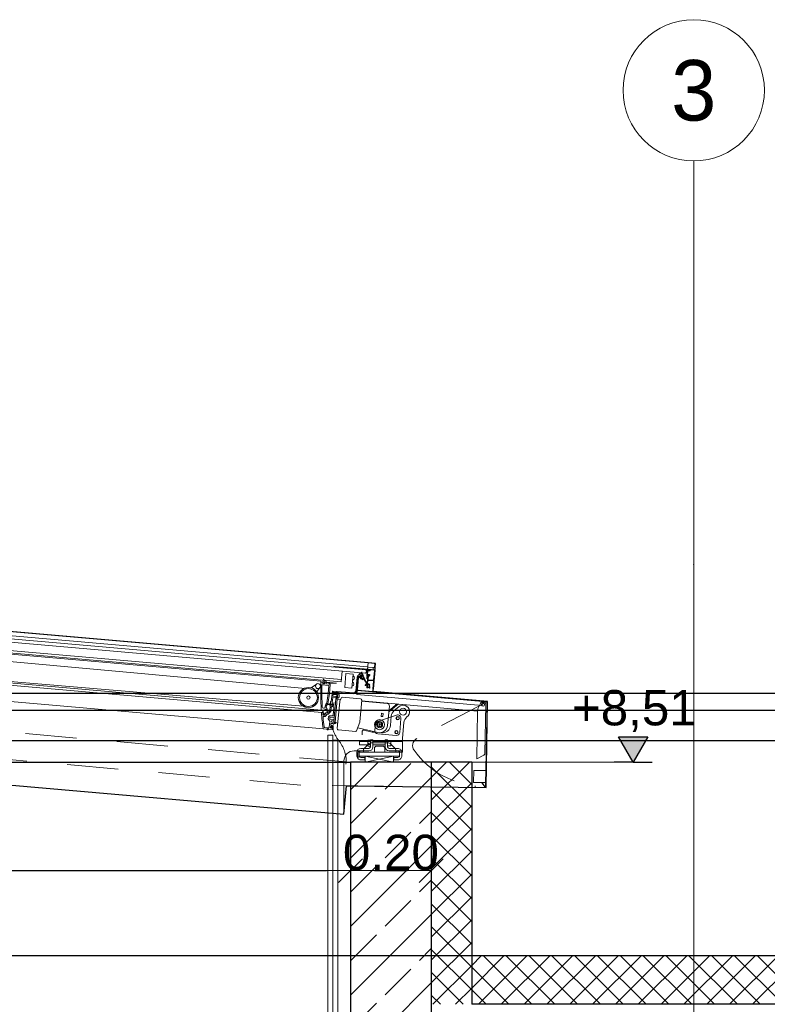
# Model space of a CAD drawing. Header units: metres. Extents: x -12 to 62.3, y -22.2 to 2.8.
# Tile 120 of 214: x 29.2 to 31.1, y -2.3 to 0.2. Entities that reach past the tile are written whole.
import ezdxf
from ezdxf.enums import TextEntityAlignment as Align

# ---------------------------------------------------------------- set-up
doc = ezdxf.new("R2010")
doc.units = ezdxf.units.M
doc.header["$LTSCALE"] = 20
doc.header["$MEASUREMENT"] = 0
for name, pattern in [('HIDDEN', [0.009525, 0.00635, -0.003175]), ('Raster', [0.2, 0.1, -0.05, 0, -0.05]), ('SNIT2', [0.02, 0.01, -0.002, 0.002, -0.002, 0.002, -0.002]), ('Strichlinie eng', [0.115, 0.075, -0.04])]:
    doc.linetypes.add(name, pattern=pattern)
doc.layers.get('0').update_dxf_attribs({"color": 8, "lineweight": 9})
doc.layers.get('Defpoints').update_dxf_attribs({"color": 8, "lineweight": 9})
for name, color, linetype in [('Neubau__ GHIW - Attika', 8, 'Continuous'), ('Neubau__ GHIW- Attika Fassade', 8, 'Continuous'), ('Neubau_A-Dach', 8, 'Continuous'), ('Neubau_B-Aufbau auf Decke oder Dach', 8, 'Continuous'), ('Neubau_R-Konstruktionsraster gross', 33, 'Continuous'), ('Neubau_S-Linien _ Schraffuren.2D', 8, 'Continuous'), ('Neubau_T-Bemaßung', 8, 'Continuous')]:
    doc.layers.add(name, color=color, linetype=linetype)
doc.layers.add('S-Linien _ Schraffuren.2D', color=8, linetype='Continuous', lineweight=9)
doc.layers.add('T-Bemaßung', color=8, linetype='Continuous', lineweight=9)
doc.styles.add('ERSTELLTER_STIL_1', font='txt')
doc.styles.add('ERSTELLTER_STIL_2', font='arial.ttf')
doc.dimstyles.new('ERSTELLTER_STIL__1', dxfattribs={"dimtxt": 0.0875, "dimasz": 0.059375, "dimexe": 0.18, "dimexo": 0.0625, "dimgap": 0, "dimtad": 1, "dimzin": 0, "dimdsep": 46, "dimtxsty": 'ERSTELLTER_STIL_2', "dimblk": 'ARROWHEAD_6', "dimblk1": 'ARROWHEAD_6', "dimblk2": 'ARROWHEAD_6', "dimcen": 0.09, "dimclrd": 7, "dimclre": 7, "dimclrt": 7, "dimazin": 0, "dimtfac": 1, "dimtdec": 4, "dimtmove": 0, "dimatfit": 3, "dimfxl": 1, "dimtolj": 1, "dimtzin": 0, "dimarcsym": 0})
doc.dimstyles.new('ERSTELLTER_STIL__2', dxfattribs={"dimtxt": 0.0875, "dimasz": 0.059375, "dimexe": 0.18, "dimexo": 0.0625, "dimgap": 0, "dimtad": 1, "dimtih": 1, "dimtoh": 1, "dimzin": 0, "dimdsep": 46, "dimtxsty": 'ERSTELLTER_STIL_2', "dimblk": 'ARROWHEAD_6', "dimblk1": 'ARROWHEAD_6', "dimblk2": 'ARROWHEAD_6', "dimcen": 0.09, "dimclrd": 7, "dimclre": 7, "dimclrt": 7, "dimazin": 0, "dimtfac": 1, "dimtdec": 4, "dimtmove": 0, "dimatfit": 3, "dimfxl": 1, "dimtolj": 1, "dimtzin": 0, "dimarcsym": 0})
pattern_1 = [(45, (2952.9134, -10.175), (-0.02828427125, 0.02828427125), []), (135, (2952.9134, -10.175), (0.02828427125, 0.02828427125), [])]

# ---------------------------------------------------------------- blocks, each defined once
blk = doc.blocks.new('ARROWHEAD_6')
at = {"color": 0, "linetype": 'Continuous', "lineweight": 0}
for p, q in [((-0.5, -0.5), (0.5, 0.5)), ((0, 0), (-1, 0))]:
    blk.add_line(p, q, dxfattribs=at)
blk = doc.blocks.new('*D493')
at = {"layer": 'Defpoints', "color": 0, "linetype": 'Continuous', "transparency": 16777216}
for p in [(19.0274, -2.145), (55.892, -2.145), (43.301, -2.395)]:
    blk.add_point(p, dxfattribs=at)
at = {"layer": 'Neubau_T-Bemaßung', "linetype": 'Continuous', "lineweight": -2, "transparency": 16777216}
for p, q in [((19.0274, -2.0856), (19.0274, -2.0263)), ((55.8295, -2.145), (18.8474, -2.145)), ((19.0274, -2.145), (19.0274, -2.1562)), ((19.0274, -2.395), (19.0274, -2.3841)), ((43.2385, -2.395), (18.8474, -2.395)), ((19.0274, -2.4544), (19.0274, -2.5138))]:
    blk.add_line(p, q, dxfattribs=at)
at = {"layer": 'Neubau_T-Bemaßung', "linetype": 'Continuous', "lineweight": -2, "transparency": 16777216, "xscale": 0.059375, "yscale": 0.059375, "zscale": 0.059375}
for p, rotation in [((19.0274, -2.145), 270), ((19.0274, -2.395), 90)]:
    blk.add_blockref('ARROWHEAD_6', p, dxfattribs=dict(at, rotation=rotation))
at = {"layer": 'Neubau_T-Bemaßung', "linetype": 'Continuous', "transparency": 16777216, "insert": (19.0274, -2.2701), "char_height": 0.0875, "attachment_point": 5, "rotation": 90, "style": 'ERSTELLTER_STIL_2'}
blk.add_mtext('\\A1;0.25', dxfattribs=at)
blk = doc.blocks.new('*D443')
at = {"layer": 'Defpoints', "color": 0, "linetype": 'Continuous', "transparency": 16777216}
for p in [(2.6448, -2.145), (55.892, -2.145), (43.301, -2.395)]:
    blk.add_point(p, dxfattribs=at)
at = {"layer": 'Neubau_T-Bemaßung', "linetype": 'Continuous', "lineweight": -2, "transparency": 16777216}
for p, q in [((2.6448, -2.0856), (2.6448, -2.0263)), ((55.8295, -2.145), (2.4648, -2.145)), ((2.6448, -2.145), (2.6448, -2.1562)), ((2.6448, -2.395), (2.6448, -2.3841)), ((43.2385, -2.395), (2.4648, -2.395)), ((2.6448, -2.4544), (2.6448, -2.5138))]:
    blk.add_line(p, q, dxfattribs=at)
at = {"layer": 'Neubau_T-Bemaßung', "linetype": 'Continuous', "lineweight": -2, "transparency": 16777216, "xscale": 0.059375, "yscale": 0.059375, "zscale": 0.059375}
for p, rotation in [((2.6448, -2.145), 270), ((2.6448, -2.395), 90)]:
    blk.add_blockref('ARROWHEAD_6', p, dxfattribs=dict(at, rotation=rotation))
at = {"layer": 'Neubau_T-Bemaßung', "linetype": 'Continuous', "transparency": 16777216, "insert": (2.6448, -2.2701), "char_height": 0.0875, "attachment_point": 5, "rotation": 90, "style": 'ERSTELLTER_STIL_2'}
blk.add_mtext('\\A1;0.25', dxfattribs=at)
blk = doc.blocks.new('*D412')
at = {"layer": 'Defpoints', "color": 0, "linetype": 'Continuous', "transparency": 16777216}
for p in [(24.78, -1.665), (30.03, -1.665), (30.03, -1.9338)]:
    blk.add_point(p, dxfattribs=at)
at = {"layer": 'Neubau_T-Bemaßung', "linetype": 'Continuous', "lineweight": -2, "transparency": 16777216}
for p, q in [((24.78, -1.7275), (24.78, -2.1138)), ((30.03, -1.7275), (30.03, -2.1138)), ((24.8394, -1.9338), (29.9706, -1.9338))]:
    blk.add_line(p, q, dxfattribs=at)
at = {"layer": 'Neubau_T-Bemaßung', "linetype": 'Continuous', "lineweight": -2, "transparency": 16777216, "xscale": 0.059375, "yscale": 0.059375, "zscale": 0.059375, "rotation": 180}
blk.add_blockref('ARROWHEAD_6', (24.78, -1.9338), dxfattribs=at)
at = {"layer": 'Neubau_T-Bemaßung', "linetype": 'Continuous', "lineweight": -2, "transparency": 16777216, "xscale": 0.059375, "yscale": 0.059375, "zscale": 0.059375}
blk.add_blockref('ARROWHEAD_6', (30.03, -1.9338), dxfattribs=at)
at = {"layer": 'Neubau_T-Bemaßung', "linetype": 'Continuous', "transparency": 16777216, "insert": (27.4015, -1.8891), "char_height": 0.0875, "attachment_point": 5, "style": 'ERSTELLTER_STIL_2'}
blk.add_mtext('\\A1;5.25', dxfattribs=at)
blk = doc.blocks.new('*D413')
at = {"layer": 'Defpoints', "color": 0, "linetype": 'Continuous', "transparency": 16777216}
for p in [(30.03, -1.665), (30.23, -1.665), (30.23, -1.9338)]:
    blk.add_point(p, dxfattribs=at)
at = {"layer": 'Neubau_T-Bemaßung', "linetype": 'Continuous', "lineweight": -2, "transparency": 16777216}
for p, q in [((30.03, -1.7275), (30.03, -2.1138)), ((30.23, -1.7275), (30.23, -2.1138)), ((30.0894, -1.9338), (30.1706, -1.9338))]:
    blk.add_line(p, q, dxfattribs=at)
at = {"layer": 'Neubau_T-Bemaßung', "linetype": 'Continuous', "lineweight": -2, "transparency": 16777216, "xscale": 0.059375, "yscale": 0.059375, "zscale": 0.059375, "rotation": 180}
blk.add_blockref('ARROWHEAD_6', (30.03, -1.9338), dxfattribs=at)
at = {"layer": 'Neubau_T-Bemaßung', "linetype": 'Continuous', "lineweight": -2, "transparency": 16777216, "xscale": 0.059375, "yscale": 0.059375, "zscale": 0.059375}
blk.add_blockref('ARROWHEAD_6', (30.23, -1.9338), dxfattribs=at)
at = {"layer": 'Neubau_T-Bemaßung', "linetype": 'Continuous', "transparency": 16777216, "insert": (30.13, -1.8891), "char_height": 0.0875, "attachment_point": 5, "style": 'ERSTELLTER_STIL_2'}
blk.add_mtext('\\A1;0.20', dxfattribs=at)
blk = doc.blocks.new('*D427')
at = {"layer": 'Defpoints', "color": 0, "linetype": 'Continuous', "transparency": 16777216}
for p in [(8.7601, -2.145), (55.892, -2.145), (43.301, -2.395)]:
    blk.add_point(p, dxfattribs=at)
at = {"layer": 'Neubau_T-Bemaßung', "linetype": 'Continuous', "lineweight": -2, "transparency": 16777216}
for p, q in [((8.7601, -2.0856), (8.7601, -2.0263)), ((55.8295, -2.145), (8.5801, -2.145)), ((8.7601, -2.145), (8.7601, -2.1562)), ((8.7601, -2.395), (8.7601, -2.3841)), ((43.2385, -2.395), (8.5801, -2.395)), ((8.7601, -2.4544), (8.7601, -2.5138))]:
    blk.add_line(p, q, dxfattribs=at)
at = {"layer": 'Neubau_T-Bemaßung', "linetype": 'Continuous', "lineweight": -2, "transparency": 16777216, "xscale": 0.059375, "yscale": 0.059375, "zscale": 0.059375}
for p, rotation in [((8.7601, -2.145), 270), ((8.7601, -2.395), 90)]:
    blk.add_blockref('ARROWHEAD_6', p, dxfattribs=dict(at, rotation=rotation))
at = {"layer": 'Neubau_T-Bemaßung', "linetype": 'Continuous', "transparency": 16777216, "insert": (8.7601, -2.2701), "char_height": 0.0875, "attachment_point": 5, "rotation": 90, "style": 'ERSTELLTER_STIL_2'}
blk.add_mtext('\\A1;0.25', dxfattribs=at)

msp = doc.modelspace()

# ---------------------------------------------------------------- hatches: boundary and pattern name
at = {"layer": 'Neubau__ GHIW - Attika', "linetype": 'Continuous'}
h = msp.add_hatch(dxfattribs=at)
h.set_pattern_fill('BETON__STAHLBETON_0001', color=256, style=0, pattern_type=2)
h.set_pattern_definition([(45, (2952.9134, -10.175), (-0.0848528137, 0.0848528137), []), (45, (2952.87097, -10.13257), (-0.0848528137, 0.0848528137), [0.09, -0.03])])
h.paths.add_polyline_path([(30.03, -2.395), (30.23, -2.395), (30.23, -1.665), (30.03, -1.665)])
at = {"layer": 'Neubau_A-Dach', "linetype": 'Continuous'}
h = msp.add_hatch(dxfattribs=at)
h.set_pattern_fill('DÄMMUNG__HART_1_0001', color=256, style=0, pattern_type=2)
h.set_pattern_definition(pattern_1)
h.paths.add_polyline_path([(30.23, -1.665), (30.23, -2.265), (30.33, -2.265), (30.33, -1.665)])
at = {"layer": 'Neubau_B-Aufbau auf Decke oder Dach', "linetype": 'Continuous'}
h = msp.add_hatch(dxfattribs=at)
h.set_pattern_fill('DÄMMUNG__HART_1_0001', color=256, style=0, pattern_type=2)
h.set_pattern_definition(pattern_1)
h.paths.add_polyline_path([(30.33, -2.145), (30.33, -2.265), (45.055, -2.265), (45.055, -2.145)])
at = {"layer": 'Neubau_T-Bemaßung', "linetype": 'Continuous'}
msp.add_hatch(color=256, dxfattribs=at).paths.add_polyline_path([(30.73, -1.665), (30.7662, -1.6025), (30.6937, -1.6025)])

# ---------------------------------------------------------------- linework, layer by layer
at = {"layer": 'Neubau__ GHIW - Attika', "linetype": 'Continuous'}
for p, q in [((24.78, -1.665), (30.03, -1.665)), ((30.03, -1.665), (30.03, -2.395)), ((30.23, -1.665), (30.03, -1.665))]:
    msp.add_line(p, q, dxfattribs=at)
at = {"layer": 'Neubau__ GHIW - Attika', "linetype": 'Continuous', "flags": 128}
msp.add_lwpolyline([(30.23, -1.665), (30.23, -2.265), (30.23, -2.395)], dxfattribs=at)
at = {"layer": 'Neubau__ GHIW- Attika Fassade', "linetype": 'Continuous'}
for p, q in [((45.81, -1.4949), (12.6, -1.4949)), ((45.0223, -1.537), (12.6, -1.537)), ((45.0223, -1.612), (12.6, -1.612))]:
    msp.add_line(p, q, dxfattribs=at)
at = {"layer": 'Neubau_A-Dach', "linetype": 'Continuous'}
for p, q in [((30.33, -1.665), (30.23, -1.665)), ((30.33, -1.665), (30.33, -2.145)), ((30.33, -2.145), (30.33, -2.265))]:
    msp.add_line(p, q, dxfattribs=at)
at = {"layer": 'Neubau_B-Aufbau auf Decke oder Dach', "linetype": 'Continuous'}
for p, q in [((45.055, -2.145), (30.33, -2.145)), ((45.055, -2.265), (30.33, -2.265))]:
    msp.add_line(p, q, dxfattribs=at)
at = {"layer": 'Neubau_R-Konstruktionsraster gross', "linetype": 'Raster', "lineweight": 9}
for q in [(30.88, -0.175), (30.88, -15.175)]:
    msp.add_line((30.88, -1.175), q, dxfattribs=at)
at = {"layer": 'Neubau_R-Konstruktionsraster gross', "linetype": 'Continuous', "lineweight": 9, "flags": 128}
msp.add_lwpolyline([(30.88, -0.175, 1), (30.88, 0.175, 1)], format="xyb", close=True, dxfattribs=at)
at = {"layer": 'Neubau_R-Konstruktionsraster gross', "linetype": 'Raster', "lineweight": 9}
msp.add_point((30.88, -1.175), dxfattribs=at)
msp.add_point((30.88, -1.175), dxfattribs=at)
at = {"layer": 'Neubau_S-Linien _ Schraffuren.2D', "linetype": 'Continuous', "flags": 128}
msp.add_lwpolyline([(24.7239, -1.4897), (24.4408, -1.5144), (24.4437, -1.7278), (24.7901, -1.7231), (24.7962, -1.7935), (27.405, -1.5656), (30.0137, -1.7936), (30.0199, -1.7232), (30.3663, -1.7278), (30.3691, -1.5144), (30.0861, -1.4897), (30.0921, -1.4207), (30.0467, -1.4167), (27.5001, -1.1942), (27.5037, -1.1525), (27.5021, -1.1509), (27.4048, -1.1424), (27.3079, -1.1509), (27.3063, -1.1528), (27.3109, -1.1941), (24.7633, -1.4167), (24.7179, -1.4206)], close=True, dxfattribs=at)
at = {"layer": 'Neubau_T-Bemaßung', "linetype": 'Continuous'}
for p, q in [((30.73, -1.665), (30.6937, -1.6025)), ((30.6937, -1.6025), (30.7662, -1.6025)), ((30.7662, -1.6025), (30.73, -1.665)), ((30.73, -1.665), (30.6831, -1.665)), ((30.73, -1.665), (30.7769, -1.665))]:
    msp.add_line(p, q, dxfattribs=at)
at = {"layer": 'S-Linien _ Schraffuren.2D', "linetype": 'Continuous'}
for p, q in [((30.0072, -1.4598), (27.4736, -1.2385)), ((29.9276, -1.4829), (27.5929, -1.2717)), ((27.9836, -1.3635), (29.9238, -1.5269)), ((29.9458, -1.4713), (29.9323, -1.4808)), ((29.9543, -1.4799), (29.9465, -1.491)), ((30.3448, -1.5382), (30.0575, -1.5131)), ((30.0525, -1.6137), (30.0731, -1.6137)), ((30.0731, -1.6217), (30.0525, -1.6217)), ((30.0737, -1.614), (30.0731, -1.6121)), ((30.0793, -1.614), (30.0737, -1.614)), ((30.0793, -1.6215), (30.0737, -1.6215)), ((30.0853, -1.6137), (30.1158, -1.6137)), ((30.1158, -1.6217), (30.0853, -1.6217))]:
    msp.add_line(p, q, dxfattribs=at)
at = {"layer": 'S-Linien _ Schraffuren.2D', "linetype": 'HIDDEN'}
msp.add_line((30.03, -1.665), (27.405, -1.4334), dxfattribs=at)
at = {"layer": 'S-Linien _ Schraffuren.2D', "color": 21, "linetype": 'Continuous'}
for points in [[(30.0733, -1.419), (27.4988, -1.1941)], [(27.4754, -1.2178), (30.0668, -1.4442), (30.0689, -1.4424), (30.0693, -1.4384), (30.0675, -1.4362), (27.4761, -1.2098), (27.4731, -1.2444)], [(30.0724, -1.429), (27.4981, -1.2041)], [(29.9563, -1.4671), (29.9564, -1.4645), (27.4728, -1.2475)], [(27.4731, -1.2444), (30.0066, -1.4658), (30.009, -1.4392)], [(29.9591, -1.542), (27.4766, -1.325)], [(29.9584, -1.5359), (27.4781, -1.3191)], [(29.9628, -1.5824), (27.4665, -1.3643)], [(30.0719, -1.4345), (30.0733, -1.4189)], [(29.9985, -1.568), (29.9936, -1.5668), (29.9935, -1.5668), (29.9934, -1.5667), (29.9933, -1.5667), (29.9932, -1.5667), (29.9931, -1.5666), (29.993, -1.5666), (29.9929, -1.5666), (29.9929, -1.5665), (29.9928, -1.5665), (29.9927, -1.5665), (29.9926, -1.5664), (29.9925, -1.5664), (29.9924, -1.5664), (29.9924, -1.5663), (29.9923, -1.5663), (29.9922, -1.5663), (29.9922, -1.5662), (29.9921, -1.5662), (29.992, -1.5662), (29.992, -1.5661), (29.9919, -1.5661), (29.9919, -1.5661), (29.9919, -1.5661), (29.9918, -1.566), (29.9918, -1.566), (29.9918, -1.566), (29.9917, -1.5659), (29.9917, -1.5659), (29.9917, -1.5659), (29.9887, -1.5656), (29.9937, -1.5083), (30.0052, -1.5093)], [(29.9917, -1.5659), (29.9967, -1.5086)], [(30.1479, -1.521), (30.1248, -1.5404)], [(30.125, -1.5376), (30.1451, -1.5208)], [(29.9717, -1.5851), (29.9753, -1.5816)], [(29.9717, -1.5816), (29.9753, -1.5851)], [(29.9935, -1.5693), (29.99, -1.5658)], [(29.9935, -1.5658), (29.99, -1.5693)], [(30.0997, -1.5731), (30.1042, -1.5709)], [(30.1009, -1.5697), (30.103, -1.5743)], [(29.9729, -3.075), (29.9735, -1.5984), (29.986, -1.5984), (29.9862, -3.075)], [(29.9862, -2.975), (29.986, -1.6104), (29.9985, -1.6104), (29.9987, -3.075)], [(30.0737, -1.6252), (30.0731, -1.6233)], [(30.159, -1.614), (30.115, -1.614)], [(30.0663, -1.65), (30.1363, -1.665)], [(30.0663, -1.665), (30.1363, -1.65)]]:
    msp.add_lwpolyline(points, dxfattribs=at)
for points in [[(30.0727, -1.4472), (30.0777, -1.4477, -0.41568), (30.0781, -1.4482), (30.0781, -1.4488, -0.269968), (30.0775, -1.4496), (30.0762, -1.4502, -0.302573), (30.0758, -1.4501), (30.0749, -1.449, 0.225475), (30.0747, -1.4489), (30.0725, -1.4487, 0.416252), (30.072, -1.4492), (30.0717, -1.4525, -0.410926), (30.0714, -1.4528), (30.0705, -1.4527, -0.440901), (30.0702, -1.4524), (30.0716, -1.4365, 0.421371), (30.0712, -1.436), (29.9888, -1.4288, -0.813522), (29.9887, -1.4282), (29.9897, -1.4278, -0.109497), (29.9919, -1.4275), (30.0736, -1.4347, -0.829834), (30.0737, -1.4354, 0.308298), (30.0732, -1.4361), (30.0731, -1.4366, 0.416881), (30.0736, -1.4371), (30.0761, -1.4373, 0.396691), (30.0764, -1.4371), (30.0764, -1.4369, -0.199407), (30.0765, -1.4367), (30.077, -1.4363, -0.346302), (30.0773, -1.4363), (30.0786, -1.4371, -0.271704), (30.079, -1.4381), (30.079, -1.4386, -0.411874), (30.0784, -1.439), (30.0734, -1.4386, 0.412562), (30.0729, -1.4391), (30.0722, -1.4467, 0.45726)], [(30.0736, -1.4626), (30.0863, -1.4637, -0.555735), (30.0868, -1.4642), (30.0851, -1.4833, 0.431701), (30.0856, -1.4839), (30.0861, -1.4839, 0.421437), (30.0866, -1.4835), (30.0907, -1.4367, 0.418621), (30.0903, -1.4361), (30.0745, -1.4347, 0.412582), (30.074, -1.4352), (30.074, -1.4355, 0.243909), (30.0741, -1.4357), (30.0755, -1.4369, 0.358827), (30.0759, -1.4369), (30.0767, -1.4363, -0.191931), (30.0769, -1.4362), (30.0884, -1.4372, -0.419397), (30.0893, -1.4383), (30.0871, -1.4612, -0.418492), (30.086, -1.4621), (30.0744, -1.4611, -0.442352), (30.0735, -1.4601), (30.0742, -1.4516, -0.41205), (30.0746, -1.4513), (30.0769, -1.4515, 0.413338), (30.0774, -1.4511), (30.0774, -1.4508, 0.417463), (30.077, -1.4502), (30.0757, -1.4501, -0.231969), (30.0755, -1.45), (30.0748, -1.4492, 0.352386), (30.0745, -1.4492), (30.0721, -1.4505, 0.244781), (30.0719, -1.4509), (30.0719, -1.4513, 0.417272), (30.0721, -1.4516), (30.0722, -1.4517, -0.414438), (30.0725, -1.452), (30.0722, -1.4556, -0.399792), (30.0719, -1.4559), (30.0696, -1.4559, 0.810885), (30.0694, -1.4569), (30.0718, -1.458, -0.312856), (30.072, -1.4583), (30.0701, -1.48, 0.448681), (30.0705, -1.4806), (30.073, -1.4808, 0.427747), (30.0735, -1.4803), (30.0736, -1.4798, 0.424966), (30.0731, -1.4793), (30.0721, -1.4792, -0.455157), (30.0717, -1.4787), (30.0721, -1.4742, -0.414289), (30.0742, -1.4724), (30.0755, -1.4725, -0.421036), (30.0759, -1.473), (30.0757, -1.4756, 0.074246), (30.0757, -1.4758), (30.0764, -1.4784, -0.135313), (30.0765, -1.4786), (30.0763, -1.4806, 0.421403), (30.0767, -1.4811), (30.0772, -1.4812, 0.418323), (30.0778, -1.4807), (30.078, -1.4784, 0.094143), (30.078, -1.4783), (30.0772, -1.4756, -0.083924), (30.0772, -1.4754), (30.0774, -1.4731, 0.412208), (30.0756, -1.471), (30.0729, -1.4707, -0.398925), (30.0724, -1.4702), (30.073, -1.463, -0.416539)], [(29.9561, -1.4675), (29.9561, -1.4675, -0.564964), (29.9562, -1.4671), (29.9644, -1.4652, 0.489678), (29.9647, -1.4645), (29.9623, -1.4594, -0.923621), (29.9628, -1.4591), (29.9663, -1.464, 0.603405), (29.9668, -1.4639), (29.9672, -1.4626, -0.344173), (29.9675, -1.4624), (29.9691, -1.4625, -0.344698), (29.9693, -1.4628), (29.9699, -1.4664, 0.345969), (29.9702, -1.4666), (29.9949, -1.4688, -0.97334), (29.9948, -1.4694), (29.9814, -1.4691, -0.064732), (29.9809, -1.469), (29.9791, -1.4685, 0.777112), (29.9788, -1.4689), (29.979, -1.4691, -0.231365), (29.9792, -1.4697), (29.9791, -1.4714, -0.417449), (29.9785, -1.4719), (29.9775, -1.4718, -0.424675), (29.9771, -1.4713), (29.9772, -1.4696, -0.221666), (29.9776, -1.469), (29.9777, -1.4688, 0.776445), (29.9776, -1.4684), (29.9757, -1.4686, -0.047592), (29.9753, -1.4686), (29.9669, -1.4679, -0.061587), (29.9664, -1.4678), (29.9651, -1.4673, 1.139747), (29.965, -1.4678), (29.9653, -1.4678, -0.415158), (29.9655, -1.4681), (29.9654, -1.469, 0.415166), (29.9657, -1.4693), (29.9658, -1.4693, -0.83284), (29.9658, -1.4698, 0.136106), (29.9651, -1.4702, -0.230171), (29.9647, -1.4704), (29.9625, -1.4702, -0.231392), (29.9621, -1.47, 0.136106), (29.9615, -1.4694, -0.833321), (29.9617, -1.469), (29.9618, -1.469, 0.412515), (29.962, -1.4687), (29.9621, -1.4678, -0.421329), (29.9624, -1.4676), (29.9626, -1.4676, 1.092587), (29.9626, -1.4671), (29.9564, -1.4676, -0.241049)], [(29.9957, -1.5066, 0.407229), (29.9959, -1.5064), (29.996, -1.5053, -0.420886), (29.9962, -1.5051), (29.9973, -1.5052, 0.40716), (29.9975, -1.5051), (29.9985, -1.4938, -0.414789), (30.0006, -1.492), (30.0379, -1.4952, 0.19876), (30.0408, -1.4943), (30.0439, -1.4918, 0.19855), (30.0453, -1.489), (30.0483, -1.454, -0.81764), (30.0532, -1.4535), (30.0539, -1.4556, 0.292268), (30.0586, -1.4594), (30.0616, -1.4596, 0.59819), (30.0627, -1.4583), (30.0621, -1.4566, 0.416422), (30.0602, -1.4556), (30.0599, -1.4557, 0.431938), (30.0598, -1.4559), (30.0602, -1.4572, -0.552584), (30.06, -1.4575), (30.0588, -1.4574, -0.301772), (30.0558, -1.455), (30.0551, -1.4529, 0.093332), (30.0543, -1.4514, -0.67246), (30.0547, -1.4506), (30.058, -1.4509, -0.266556), (30.0582, -1.451), (30.0586, -1.4522, 0.405401), (30.0588, -1.4524), (30.0591, -1.4523, 0.413851), (30.0601, -1.4504), (30.0598, -1.4496, 0.305696), (30.059, -1.4489), (30.0528, -1.4484, 0.413738), (30.0463, -1.4539), (30.0433, -1.4889, -0.195932), (30.0426, -1.4902), (30.0395, -1.4928, -0.19694), (30.0381, -1.4932), (29.997, -1.4897, 0.419621), (29.9968, -1.4898), (29.9964, -1.4949, -0.410596), (29.9962, -1.4951), (29.9951, -1.495, 0.420992), (29.9948, -1.4952), (29.9947, -1.4968, 0.408125), (29.9949, -1.497), (29.996, -1.4971, -0.420084), (29.9962, -1.4973), (29.9957, -1.5029, -0.40789), (29.9955, -1.5031), (29.9944, -1.503, 0.420315), (29.9941, -1.5032), (29.9939, -1.5063, 0.409313), (29.9941, -1.5065)], [(30.0597, -1.4493), (30.0604, -1.4515, -0.412056), (30.0602, -1.4518), (30.0586, -1.4524, -0.382292), (30.0584, -1.4523), (30.0581, -1.4517, 0.617464), (30.0577, -1.4517), (30.0565, -1.4541, 0.413208), (30.057, -1.4557), (30.0595, -1.457, 0.650478), (30.0598, -1.4567), (30.0596, -1.4561, -0.393338), (30.0598, -1.4559), (30.0614, -1.4553, -0.42819), (30.0618, -1.4555), (30.063, -1.4592), (30.0679, -1.4668, -0.395513), (30.0666, -1.4743, 0.811027), (30.0669, -1.4748, 0.402339), (30.0689, -1.4661), (30.0645, -1.4587), (30.0615, -1.4496, 0.279563), (30.056, -1.4449, -0.61975), (30.0558, -1.4444), (30.0583, -1.4421, 0.98295), (30.058, -1.4417), (30.0518, -1.4464, 0.691364), (30.0523, -1.4484), (30.0593, -1.449, -0.302715), (30.0597, -1.4493)], [(29.979, -1.4719, -0.424462), (29.9795, -1.4725), (29.9775, -1.4954), (29.974, -1.5202, -0.219072), (29.9735, -1.5209, 0.447211), (29.9719, -1.5327, -0.213546), (29.9721, -1.5335), (29.9717, -1.5361, -0.401195), (29.9707, -1.5369), (29.9584, -1.5359, -0.375231), (29.9575, -1.5349, -0.02233), (29.9563, -1.468, -0.432161), (29.9574, -1.467), (29.9614, -1.4674, -0.421085), (29.9618, -1.4679), (29.9616, -1.4699, 0.434215), (29.9621, -1.4705), (29.9651, -1.4707, 0.417874), (29.9656, -1.4703), (29.9658, -1.4683, -0.41945), (29.9663, -1.4678), (29.9693, -1.4681, -0.417808), (29.9698, -1.4686), (29.9696, -1.4706, 0.442021), (29.9701, -1.4711)], [(29.967, -1.5282, -0.457605), (29.9638, -1.5313), (29.9628, -1.5312, -0.374299), (29.9601, -1.5284, -0.018129), (29.9591, -1.4743, -0.436025), (29.9602, -1.4733), (29.9753, -1.4746, -0.419686), (29.9762, -1.4757), (29.9745, -1.495), (29.9713, -1.5179, -0.168607), (29.9704, -1.5196, 0.220699)], [(29.9842, -1.5843), (29.9628, -1.5824, -0.353359), (29.9619, -1.5816, -0.012909), (29.958, -1.543, -0.462044), (29.9591, -1.542), (29.9633, -1.5423, -0.414215), (29.9638, -1.5429), (29.9637, -1.5439, -0.414214), (29.9631, -1.5443), (29.9627, -1.5443, 0.414215), (29.9616, -1.5452), (29.9614, -1.5472, 0.414214), (29.9623, -1.5483), (29.9663, -1.5486, 0.414214), (29.9674, -1.5477), (29.9677, -1.5437, -0.414213), (29.9688, -1.5428), (29.9724, -1.5431, 0.198912), (29.9731, -1.5429), (29.9781, -1.5387, 0.198913), (29.9785, -1.538), (29.9797, -1.5242, -0.414213), (29.9802, -1.5237), (29.9871, -1.5243, 0.414214), (29.9882, -1.5234), (29.9883, -1.5222, 0.414214), (29.9874, -1.5211), (29.9805, -1.5205, -0.414214), (29.98, -1.52), (29.9805, -1.5152, -0.414215), (29.981, -1.5148), (29.9812, -1.5148, 0.398961), (29.9818, -1.5144), (29.9852, -1.4896, -0.39896), (29.9863, -1.4887), (29.9948, -1.4895, -0.414214), (29.9953, -1.49), (29.9951, -1.4918, -0.414213), (29.9946, -1.4923), (29.9883, -1.4917, 0.398959), (29.9877, -1.4921), (29.9875, -1.4935, 0.429635), (29.988, -1.4941), (29.9944, -1.4946, -0.414213), (29.9948, -1.4952), (29.9947, -1.4972, -0.414214), (29.9941, -1.4976), (29.9875, -1.497, 0.39896), (29.987, -1.4975), (29.9865, -1.5011, 0.429634), (29.9869, -1.5017), (29.9937, -1.5023, -0.414213), (29.9942, -1.5028), (29.994, -1.5048, -0.414214), (29.9935, -1.5053), (29.9864, -1.5047, 0.39896), (29.9859, -1.5051), (29.9842, -1.5175, 0.429634), (29.9846, -1.5181), (29.9918, -1.5187, -0.414213), (29.9927, -1.5198), (29.9898, -1.5533, -0.414214), (29.9887, -1.5542), (29.9799, -1.5535, 0.414213), (29.9788, -1.5544), (29.9786, -1.5571, 0.414214), (29.9795, -1.5581), (29.9883, -1.5589, -0.414213), (29.9892, -1.56), (29.989, -1.5617, -0.414214), (29.9879, -1.5627), (29.9837, -1.5623, 0.999997), (29.9834, -1.5657), (29.991, -1.5663, -0.414214), (29.9918, -1.5672), (29.9917, -1.5678, -0.414214), (29.9908, -1.5686), (29.9903, -1.5685, 0.315299), (29.9894, -1.5691), (29.9889, -1.5701, -0.520566), (29.9873, -1.5704), (29.9864, -1.5695, 0.176327), (29.9858, -1.5692), (29.9826, -1.569, 0.414213), (29.9815, -1.5699), (29.9813, -1.5723, 0.414214), (29.9822, -1.5733), (29.9858, -1.5737, -0.520567), (29.9866, -1.5751), (29.9862, -1.5758, -0.315299), (29.9852, -1.5764), (29.982, -1.5761, 0.414213), (29.9809, -1.577), (29.9807, -1.5795, 0.414213), (29.9816, -1.5806), (29.9831, -1.5807, 0.201513), (29.9839, -1.5805, -0.671802), (29.9855, -1.5813), (29.9853, -1.5834, -0.414214)], [(30.0576, -1.5114), (30.0529, -1.565, -0.081362), (30.0528, -1.5658), (30.045, -1.5869, -0.343995), (30.0419, -1.5888), (30, -1.5852, -0.417513), (29.9973, -1.5819), (30.0031, -1.5149, -0.080123), (30.0033, -1.514), (30.0065, -1.5061, -0.33267), (30.0095, -1.5042), (30.0549, -1.5082, -0.42128)], [(29.9706, -1.5331, 0.208622), (29.9603, -1.5414, 0.55671), (29.9607, -1.5421), (29.9637, -1.5424, -0.416249), (29.964, -1.5427), (29.964, -1.5429, 0.414771), (29.9644, -1.5434), (29.9645, -1.5434, -0.41867), (29.9648, -1.5438), (29.9647, -1.5451, -1.099796), (29.9639, -1.5456), (29.9632, -1.5444, 0.340453), (29.963, -1.5444), (29.9627, -1.5445, 0.450893), (29.9624, -1.5448), (29.963, -1.547, 0.315804), (29.9639, -1.5477), (29.9662, -1.5479, 0.416498), (29.9673, -1.547), (29.9676, -1.543, -0.418037), (29.9679, -1.5427), (29.9706, -1.543, 0.523772), (29.9727, -1.5404, 0.218245), (29.9686, -1.5355, -0.627672), (29.9686, -1.5346, -0.036041), (29.9708, -1.5337, 0.97682)], [(29.9865, -1.5273, -0.414689), (29.9883, -1.5295), (29.9867, -1.5485, -0.416033), (29.9845, -1.5504), (29.9792, -1.5499, 0.198695), (29.9777, -1.5504), (29.9761, -1.5517, 0.219393), (29.9754, -1.553), (29.975, -1.5578, 0.220082), (29.9755, -1.5593), (29.9781, -1.5623, -0.23761), (29.9785, -1.5638), (29.9773, -1.5782, -0.416161), (29.9751, -1.58), (29.9662, -1.5792, -0.352799), (29.9644, -1.5775, -0.008033), (29.9619, -1.5536, -0.467932), (29.9641, -1.5514), (29.9668, -1.5517, 0.184893), (29.9682, -1.5513), (29.9695, -1.5503, 0.213503), (29.9703, -1.5489), (29.9704, -1.548, -0.414906), (29.9725, -1.5461), (29.9729, -1.5462, 0.202164), (29.9744, -1.5457), (29.9807, -1.5404, 0.194018), (29.9814, -1.5391), (29.9823, -1.5289, -0.415768), (29.9844, -1.5271)], [(29.9844, -1.523, -0.142119), (29.9823, -1.5208), (29.9821, -1.5205), (29.9815, -1.5208), (29.9819, -1.5216, -0.700472), (29.9815, -1.522), (29.9806, -1.5217), (29.9807, -1.5209, 0.349103), (29.9805, -1.5207), (29.98, -1.5205), (29.9801, -1.5199), (29.9795, -1.5198, 0.416124), (29.9787, -1.5205), (29.9787, -1.5208), (29.9792, -1.5212, -0.759052), (29.9791, -1.5216), (29.9741, -1.5213), (29.9692, -1.5209, 1.006357), (29.9692, -1.5215), (29.9741, -1.5219), (29.979, -1.5225, -0.769882), (29.979, -1.5228), (29.9785, -1.5231), (29.9784, -1.5235, 0.414678), (29.9791, -1.5242), (29.9797, -1.5243), (29.9797, -1.5237), (29.9855, -1.5242, 0.574295), (29.9863, -1.5231), (29.9851, -1.5204), (29.9843, -1.5208), (29.9853, -1.523, -0.281338), (29.9853, -1.5232, -0.7418), (29.9848, -1.523)], [(30.3651, -1.5224), (30.363, -1.6429, -0.267949), (30.3604, -1.6472), (30.3428, -1.657), (30.3448, -1.5381), (30.3455, -1.5328), (30.3512, -1.5209, -0.912946)], [(30.143, -1.5987), (30.0975, -1.5947, -0.414215), (30.0902, -1.586), (30.0915, -1.5711, -0.297984), (30.0969, -1.5642), (30.1442, -1.5483, -0.54085), (30.1547, -1.5565), (30.1517, -1.5914, -0.414213)], [(29.9869, -1.5763), (29.9863, -1.5841, -0.415384), (29.986, -1.5844), (29.9856, -1.5843, -0.415328), (29.9853, -1.584), (29.9856, -1.5806, 0.478913), (29.9853, -1.5803), (29.9836, -1.5802, 0.28095), (29.9831, -1.5805), (29.9829, -1.5808, -0.504172), (29.9825, -1.5809), (29.9801, -1.5784, -0.474097), (29.9801, -1.5777), (29.9829, -1.5757, -0.515304), (29.9833, -1.5759), (29.9833, -1.5761, 0.311895), (29.9838, -1.5765), (29.9856, -1.5766, 0.378916), (29.9859, -1.5763), (29.9859, -1.5762, -0.414205), (29.9862, -1.5759), (29.9866, -1.576, -0.414205)], [(29.982, -1.579), (29.9814, -1.5784, -0.468175), (29.9814, -1.578), (29.9822, -1.5774, -0.16557), (29.9824, -1.5774), (29.9853, -1.5776, -0.422712), (29.9855, -1.5779), (29.9854, -1.5791, -0.419371), (29.9852, -1.5793), (29.9822, -1.5791, -0.170361)], [(30.0991, -1.576, -1.000004), (30.0999, -1.5675), (30.1048, -1.568, -0.99999), (30.1041, -1.5764)], [(30.0553, -1.637, 0.414213), (30.0513, -1.641), (30.0513, -1.649, 0.414225), (30.0553, -1.653), (30.0653, -1.653), (30.0653, -1.659), (30.0553, -1.659, -0.414218), (30.0453, -1.649), (30.0453, -1.641, -0.41421), (30.0553, -1.631), (30.0554, -1.631), (30.0554, -1.631), (30.0555, -1.631), (30.0556, -1.631), (30.0557, -1.631), (30.0557, -1.631), (30.0558, -1.631), (30.0753, -1.631, 0.414052), (30.0793, -1.627), (30.0793, -1.61), (30.0853, -1.61), (30.0853, -1.627, -0.413972), (30.0753, -1.637)], [(30.1258, -1.637), (30.1473, -1.637, -0.41423), (30.1513, -1.641), (30.1513, -1.649, -0.41423), (30.1473, -1.653), (30.1373, -1.653), (30.1373, -1.659), (30.1473, -1.659, 0.414218), (30.1573, -1.649), (30.1573, -1.641, 0.424625), (30.1469, -1.631), (30.1258, -1.631, -0.414125), (30.1218, -1.627), (30.1218, -1.61), (30.1158, -1.61), (30.1158, -1.627, 0.413909)], [(30.1218, -1.6242), (30.1218, -1.6112), (30.129, -1.6112, -0.414175), (30.1298, -1.612), (30.1298, -1.6234, -0.411904), (30.129, -1.6242)]]:
    msp.add_lwpolyline(points, format="xyb", close=True, dxfattribs=at)
for points in [[(30.0733, -1.4189), (30.0895, -1.4208, -0.414746), (30.0899, -1.4213), (30.0892, -1.4298, -0.405473), (30.0887, -1.4303), (30.0724, -1.4293)], [(30.0871, -1.4302, 0.413856), (30.0861, -1.4311), (30.0857, -1.4353, 0.119411), (30.0858, -1.4357)], [(30.036, -1.4518, -0.537311), (30.0366, -1.4514, -0.661928), (30.0357, -1.4617, -0.537313), (30.0351, -1.4613)], [(30.3681, -1.5153), (30.048, -1.4874, -0.415533), (30.0464, -1.4854), (30.0491, -1.455, -0.579281), (30.0519, -1.4536), (30.0607, -1.4598), (30.0601, -1.4606), (30.0513, -1.4545, 0.583205), (30.0501, -1.4551), (30.0474, -1.4855, 0.422495), (30.0481, -1.4864), (30.3691, -1.5144)], [(30.0347, -1.4667, -0.537311), (30.0353, -1.4664, -0.661928), (30.0344, -1.4767, -0.537313), (30.0338, -1.4763)], [(29.9984, -1.4947, -0.414299), (29.9989, -1.4942), (29.999, -1.4943, -0.01588), (29.9992, -1.4943, -0.395944), (30.0021, -1.498), (30.0017, -1.5032, -0.396181), (29.9981, -1.5064, -0.015722), (29.998, -1.5064), (29.9979, -1.5064, -0.41415), (29.9974, -1.5059), (29.9975, -1.5051)], [(30.0574, -1.5139), (30.1206, -1.5194, -0.415638), (30.1261, -1.5259), (30.1219, -1.5738, -0.457759), (30.0973, -1.5915), (30.0477, -1.5797)], [(30.0591, -1.5968), (30.0591, -1.5882, -0.484442), (30.0628, -1.5853), (30.0839, -1.5903, 0.036624), (30.0868, -1.5907), (30.1072, -1.5925, 0.414215), (30.1289, -1.5743), (30.1309, -1.5508, -0.198913), (30.138, -1.5372), (30.1495, -1.5276, -1.02231), (30.1698, -1.5529, 0.210407), (30.1621, -1.567), (30.1587, -1.6055), (30.1587, -1.6121), (30.1587, -1.637)], [(30.3691, -1.5144), (30.3655, -1.7255, -0.726565), (30.3622, -1.7264), (30.3552, -1.7161), (30.356, -1.7155), (30.363, -1.7259, 0.741441), (30.3645, -1.7254), (30.3681, -1.5153)], [(27.405, -1.5656), (30.0137, -1.7936), (30.0137, -1.662, -0.414214), (30.0387, -1.637), (30.062, -1.637)], [(30.0523, -1.637, 0.414214), (30.0483, -1.641), (30.0483, -1.6524), (30.0513, -1.6524), (30.0513, -1.641, -0.414214), (30.0523, -1.64), (30.089, -1.64), (30.089, -1.631, -0.414214), (30.095, -1.625), (30.109, -1.625, -0.414214), (30.115, -1.631), (30.115, -1.64), (30.159, -1.64), (30.159, -1.637), (30.142, -1.637)], [(30.062, -1.64), (30.062, -1.635, -0.198911), (30.0637, -1.6308), (30.0757, -1.6188, -0.198914), (30.08, -1.617), (30.124, -1.617, -0.198911), (30.1282, -1.6188), (30.1402, -1.6308, -0.198913), (30.142, -1.635), (30.142, -1.64)]]:
    msp.add_lwpolyline(points, format="xyb", dxfattribs=at)
for points in [[(30.0364, -1.4466), (30.0334, -1.4814), (30.0155, -1.4799), (30.0185, -1.445)], [(30.3571, -1.5144), (30.3562, -1.5243), (30.0454, -1.4972), (30.0462, -1.4872)], [(30.1097, -1.552), (30.1058, -1.5516), (30.1064, -1.5437), (30.1104, -1.544)], [(30.0793, -1.6252), (30.0737, -1.6252), (30.0731, -1.6242), (30.0731, -1.6112), (30.0737, -1.6102), (30.0793, -1.6102)], [(30.0525, -1.6217), (30.0525, -1.6137), (30.0518, -1.6144), (30.0518, -1.621)], [(30.1513, -1.64), (30.0513, -1.64), (30.0513, -1.65), (30.1513, -1.65)], [(30.0663, -1.65), (30.1363, -1.65), (30.1363, -1.665), (30.0663, -1.665)], [(30.3646, -1.7157), (30.3346, -1.7152), (30.3352, -1.6852), (30.3651, -1.6857)]]:
    msp.add_lwpolyline(points, close=True, dxfattribs=at)
at = {"layer": 'S-Linien _ Schraffuren.2D', "color": 21, "linetype": 'HIDDEN'}
msp.add_lwpolyline([(30.3384, -1.7232), (30.3384, -1.7275), (29.907, -1.7217), (27.405, -1.503)], dxfattribs=at)
msp.add_lwpolyline([(30.3681, -1.5153), (30.1944, -1.6064, 0.449265), (30.1873, -1.6355, 0.234893), (30.3504, -1.7238)], format="xyb", dxfattribs=at)
at = {"layer": 'S-Linien _ Schraffuren.2D', "color": 21, "linetype": 'SNIT2'}
msp.add_lwpolyline([(29.9867, -1.5758), (29.9867, -1.5843, 0.08833), (30.0025, -1.6141, -0.194877), (30.0187, -1.6699)], format="xyb", dxfattribs=at)
at = {"layer": 'S-Linien _ Schraffuren.2D', "linetype": 'Continuous'}
for centre, radius in [((29.9257, -1.5049), 0.025), ((29.9257, -1.5049), 0.0221), ((29.9493, -1.4764), 0.00612), ((29.9257, -1.5049), 0.004), ((30.16, -1.54), 0.0085), ((30.3581, -1.5223), 0.004), ((30.102, -1.572), 0.0125), ((30.1468, -1.5558), 0.00425), ((30.1468, -1.5558), 0.0034), ((29.9735, -1.5834), 0.0015), ((29.9917, -1.5675), 0.0015), ((30.102, -1.572), 0.0075), ((30.102, -1.572), 0.00509), ((30.102, -1.572), 0.0015), ((30.1437, -1.5907), 0.00425), ((30.1437, -1.5907), 0.0034)]:
    msp.add_circle(centre, radius, dxfattribs=at)
for points in [[(30.0731, -1.6121), (30.0731, -1.6121), (30.0731, -1.612), (30.0731, -1.612), (30.0731, -1.6113), (30.0734, -1.6108), (30.0737, -1.6102)], [(30.0737, -1.614), (30.0734, -1.615), (30.0733, -1.6153), (30.0733, -1.6156), (30.0732, -1.6166), (30.0731, -1.6175), (30.0731, -1.6177)], [(30.0731, -1.6177), (30.0731, -1.6181), (30.0731, -1.6184), (30.0731, -1.6187), (30.0732, -1.6197), (30.0734, -1.6206), (30.0737, -1.6215)], [(30.0731, -1.6233), (30.0731, -1.6233), (30.0731, -1.6233), (30.0731, -1.6232), (30.0731, -1.6226), (30.0734, -1.622), (30.0737, -1.6215)]]:
    msp.add_open_spline(points, degree=3, knots=[0, 0, 0, 0, 1, 1, 1, 2, 2, 2, 2], dxfattribs=at)
at = {"layer": 'T-Bemaßung', "linetype": 'Strichlinie eng'}
msp.add_line((30.23, -1.665), (30.73, -1.665), dxfattribs=at)

# ---------------------------------------------------------------- texts
at = {"layer": 'Neubau_R-Konstruktionsraster gross', "style": 'ERSTELLTER_STIL_1'}
msp.add_text('3', height=0.15, dxfattribs=at).set_placement((30.88, 0.075), align=Align.TOP_CENTER)
at = {"layer": 'Neubau_T-Bemaßung', "insert": (30.5782, -1.59), "char_height": 0.0875, "attachment_point": 7, "style": 'ERSTELLTER_STIL_2'}
msp.add_mtext('\\A1;+8,51', dxfattribs=at)

# ---------------------------------------------------------------- dimensions: what is measured, and where the dimension line sits
at = {"layer": 'Neubau_T-Bemaßung', "linetype": 'Continuous'}
for base, p1, p2, picture, middle in [((30.03, -1.9338), (24.78, -1.665), (30.03, -1.665), '*D412', (27.4015, -1.9338)), ((30.23, -1.9338), (30.03, -1.665), (30.23, -1.665), '*D413', (30.13, -1.9338))]:
    dim = msp.add_linear_dim(base=base, p1=p1, p2=p2, dimstyle='ERSTELLTER_STIL__2', override={"dimclrd": 256, "dimclre": 256, "dimclrt": 256}, dxfattribs=at)
    dim.commit()
    dim.dimension.update_dxf_attribs({"geometry": picture, "text_midpoint": middle, "dimtype": 160})
for base, picture, middle in [((2.6448, -2.145), '*D443', (2.6448, -2.2701)), ((8.7601, -2.145), '*D427', (8.7601, -2.2701)), ((19.0274, -2.145), '*D493', (19.0274, -2.2701))]:
    dim = msp.add_linear_dim(base=base, p1=(43.301, -2.395), p2=(55.892, -2.145), angle=90, dimstyle='ERSTELLTER_STIL__1', override={"dimclrd": 256, "dimclre": 256, "dimclrt": 256}, dxfattribs=at)
    dim.commit()
    dim.dimension.update_dxf_attribs({"geometry": picture, "text_midpoint": middle, "dimtype": 160, "text_rotation": 90})

doc.saveas('drawing.dxf')
